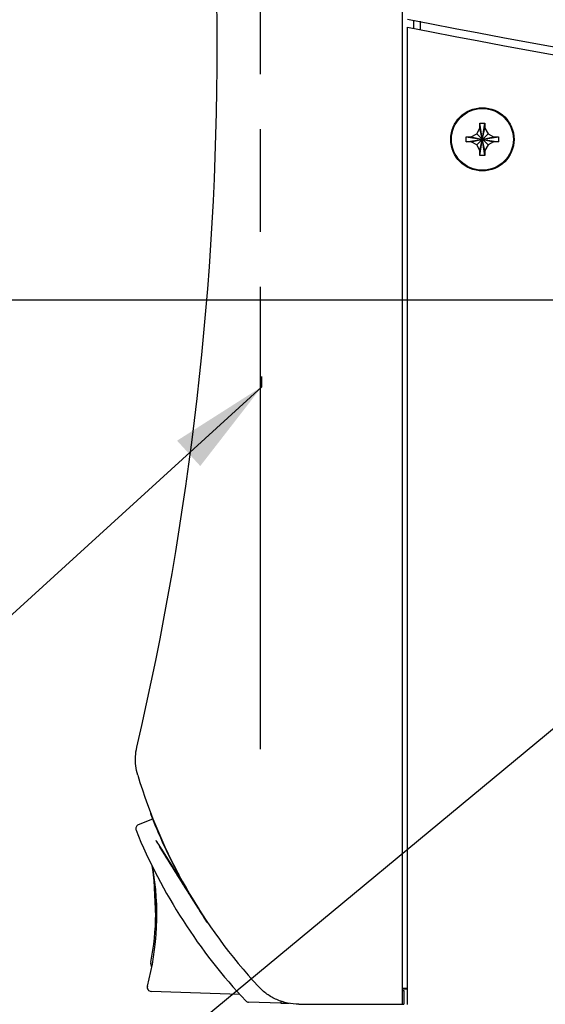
# Model space of a CAD drawing. Header units: inches. Extents: x 0 to 34, y 0 to 22.
# Tile 37 of 82: x 12.9 to 13.9, y 14 to 15.8. Entities that reach past the tile are written whole.
import ezdxf

# ---------------------------------------------------------------- set-up
doc = ezdxf.new("R2010")
doc.units = ezdxf.units.IN
doc.header["$LTSCALE"] = 1.87
doc.header["$MEASUREMENT"] = 0
doc.linetypes.add('PHANTOM', pattern=[0.8, 0.45, -0.05, 0.1, -0.05, 0.1, -0.05])
doc.layers.get('0').update_dxf_attribs({"linetype": 'CONTINUOUS'})
for name, color, linetype in [('DATUMCURVES', 7, 'CONTINUOUS'), ('DETAIL', 7, 'CONTINUOUS'), ('DIMENSIONS', 7, 'CONTINUOUS')]:
    doc.layers.add(name, color=color, linetype=linetype)
doc.styles.get("Standard").update_dxf_attribs({"font": 'txt', "width": 0.8})
doc.dimstyles.new('DIMSTYLE_4', dxfattribs={"dimtxt": 0.125, "dimasz": 0.18, "dimexe": 0.18, "dimexo": 0.0625, "dimgap": 0.09, "dimtad": 0, "dimtih": 1, "dimtoh": 1, "dimdec": 3, "dimlfac": 2, "dimzin": 4, "dimdsep": 46, "dimtxsty": 'STANDARD', "dimblk": '_FILLED', "dimblk1": '_FILLED', "dimblk2": '_FILLED', "dimcen": 0.09, "dimadec": 0, "dimazin": 0, "dimtp": 0.001, "dimtm": 0.001, "dimtfac": 1, "dimtdec": 3, "dimtofl": 0, "dimtmove": 0, "dimatfit": 3, "dimldrblk": '_FILLED', "dimfxl": 1, "dimtolj": 1, "dimtzin": 4, "dimarcsym": 0})

# ---------------------------------------------------------------- blocks, each defined once
blk = doc.blocks.new('_FILLED')
at = {"color": 0, "linetype": 'BYBLOCK'}
blk.add_solid([(0, 0), (-1, 0.1736), (-1, -0.1736)], dxfattribs=at)
blk = doc.blocks.new('*D11')
at = {"layer": 'DIMENSIONS', "color": 2, "linetype": 'CONTINUOUS'}
for p, q in [((15.1274, 15.0824), (15.1274, 12.1135)), ((14.2159, 14.6579), (14.2159, 12.1135)), ((14.2159, 12.2385), (13.8558, 12.2385)), ((15.1274, 12.2385), (15.4874, 12.2385))]:
    blk.add_line(p, q, dxfattribs=at)
at = {"layer": 'DIMENSIONS', "color": 2, "linetype": 'CONTINUOUS', "xscale": 0.18, "yscale": 0.18, "zscale": 0.18}
blk.add_blockref('_FILLED', (14.2159, 12.2385), dxfattribs=at)
at = {"layer": 'DIMENSIONS', "color": 2, "linetype": 'CONTINUOUS', "xscale": 0.18, "yscale": 0.18, "zscale": 0.18, "rotation": 180}
blk.add_blockref('_FILLED', (15.1274, 12.2385), dxfattribs=at)
at = {"layer": 'DIMENSIONS', "color": 2, "linetype": 'CONTINUOUS', "width": 0.8}
for s, p in [('[', (13.1933, 12.176)), (']', (13.6933, 12.176)), ('1.823', (12.5683, 12.176)), ('46.3', (13.2933, 12.176))]:
    blk.add_text(s, height=0.125, dxfattribs=at).set_placement(p)
blk = doc.blocks.new('*D14')
at = {"layer": 'DIMENSIONS', "color": 2, "linetype": 'CONTINUOUS'}
for p, q in [((11.6499, 16.2276), (11.6499, 16.5876)), ((14.9041, 16.2276), (11.5249, 16.2276)), ((14.9041, 15.3056), (11.5249, 15.3056)), ((11.6499, 15.3056), (11.6499, 14.9456))]:
    blk.add_line(p, q, dxfattribs=at)
at = {"layer": 'DIMENSIONS', "color": 2, "linetype": 'CONTINUOUS', "xscale": 0.18, "yscale": 0.18, "zscale": 0.18}
for p, rotation in [((11.6499, 16.2276), 270), ((11.6499, 15.3056), 90)]:
    blk.add_blockref('_FILLED', p, dxfattribs=dict(at, rotation=rotation))
at = {"layer": 'DIMENSIONS', "color": 2, "linetype": 'CONTINUOUS', "width": 0.8}
for s, p in [('1.844', (11.2999, 15.7445)), ('[', (11.2999, 15.557)), ('46.84', (11.3999, 15.557)), (']', (11.8999, 15.557))]:
    blk.add_text(s, height=0.125, dxfattribs=at).set_placement(p)

msp = doc.modelspace()

# ---------------------------------------------------------------- linework, layer by layer
at = {"color": 7, "linetype": 'CONTINUOUS'}
for p, q in [((13.63536, 14.02436), (13.63536, 17.50936)), ((13.64436, 14.02411), (13.64436, 15.80209)), ((13.65536, 15.81491), (13.65536, 15.8003)), ((13.66736, 15.81296), (13.66736, 15.79835)), ((13.77586, 15.61836), (13.77586, 15.62736)), ((13.77586, 15.56886), (13.78486, 15.62736)), ((13.78486, 15.56886), (13.77586, 15.62736)), ((13.77586, 15.62736), (13.78486, 15.62736)), ((13.78486, 15.62736), (13.78486, 15.61836)), ((13.76011, 15.60261), (13.77009, 15.60838)), ((13.77009, 15.60838), (13.77586, 15.61836)), ((13.77009, 15.58785), (13.79062, 15.60838)), ((13.79062, 15.58785), (13.77009, 15.60838)), ((13.77586, 15.57786), (13.78486, 15.61836)), ((13.78486, 15.57786), (13.77586, 15.61836)), ((13.78486, 15.61836), (13.79062, 15.60838)), ((13.79062, 15.60838), (13.80061, 15.60261)), ((13.75111, 15.59361), (13.75111, 15.60261)), ((13.75111, 15.60261), (13.80961, 15.59361)), ((13.75111, 15.60261), (13.76011, 15.60261)), ((13.75111, 15.59361), (13.80961, 15.60261)), ((13.76011, 15.59361), (13.75111, 15.59361)), ((13.76011, 15.60261), (13.80061, 15.59361)), ((13.76011, 15.59361), (13.80061, 15.60261)), ((13.77009, 15.58785), (13.76011, 15.59361)), ((13.77586, 15.57786), (13.77009, 15.58785)), ((13.79062, 15.58785), (13.78486, 15.57786)), ((13.80061, 15.59361), (13.79062, 15.58785)), ((13.80061, 15.60261), (13.80961, 15.60261)), ((13.80961, 15.59361), (13.80061, 15.59361)), ((13.80961, 15.60261), (13.80961, 15.59361)), ((13.77586, 15.56886), (13.77586, 15.57786)), ((13.78486, 15.56886), (13.77586, 15.56886)), ((13.78486, 15.57786), (13.78486, 15.56886)), ((13.18083, 14.36104), (13.15487, 14.35064)), ((13.18657, 14.18435), (13.18373, 14.24949)), ((13.33948, 14.04204), (13.17829, 14.04767)), ((13.64436, 14.05311), (13.63536, 14.05311)), ((13.64436, 14.05219), (13.63536, 14.05219)), ((13.64436, 14.05186), (13.63536, 14.05186)), ((13.63739, 14.04961), (13.63739, 14.02461)), ((13.41416, 14.02604), (13.3554, 14.02809)), ((13.41416, 14.02958), (13.41416, 14.02604)), ((13.41416, 14.02604), (13.4292, 14.02617)), ((13.44668, 14.02436), (13.63536, 14.02436)), ((13.63536, 14.02461), (13.63739, 14.02461))]:
    msp.add_line(p, q, dxfattribs=at)
at = {"color": 3, "linetype": 'CONTINUOUS'}
msp.add_line((13.63536, 14.04961), (13.63739, 14.04961), dxfattribs=at)
at = {"color": 7, "linetype": 'CONTINUOUS'}
for radius in [0.0575, 0.05625]:
    msp.add_circle((13.78036, 15.59811), radius, dxfattribs=at)
for centre, radius, start, end in [((7.66742, 15.76686), 5.63094, 346.91829, 13.08171), ((17.29911, 34.46163), 18.99975, 258.909587, 263.161388), ((17.29911, 34.44728), 19, 258.909733, 263.161477), ((14.09407, 14.72268), 0.9815, 196.67266, 222.7482), ((13.21361, 14.38011), 0.0375, 191.47747, 201.5), ((13.15766, 14.34368), 0.0075, 111.83524, 202.26155), ((14.09053, 14.72554), 0.98, 201.5, 209.36644), ((14.09053, 14.72554), 1.0155, 202.26155, 223.19447), ((12.68862, 14.18754), 0.5, 344.88083, 9.90478), ((12.68673, 14.19604), 0.5, 349.04214, 9.21605), ((13.19234, 14.09815), 0.015, 169.04214, 208.33954), ((13.17855, 14.05517), 0.0075, 164.88083, 268), ((13.35566, 14.03559), 0.0075, 223.19447, 268)]:
    msp.add_arc(centre, radius, start, end, dxfattribs=at)
for points, knots in [([(13.15383, 14.44108), (13.15218, 14.4466), (13.14983, 14.45794), (13.14928, 14.47528), (13.15092, 14.48675), (13.15223, 14.49236)], [0, 0, 0, 0, 0.3333407, 0.6666593, 1, 1, 1, 1]), ([(13.44668, 14.02436), (13.43982, 14.02436), (13.42607, 14.02578), (13.40635, 14.03209), (13.38834, 14.04229), (13.37797, 14.05142), (13.37331, 14.05646)], [0, 0, 0, 0, 0.2501238, 0.5, 0.7498762, 1, 1, 1, 1])]:
    msp.add_open_spline(points, degree=3, knots=knots, dxfattribs=at)
at = {"layer": 'DATUMCURVES', "color": 40, "linetype": 'CONTINUOUS'}
for points, knots in [([(13.18653, 14.3229, 0.48849), (13.19096, 14.31582, 0.48849), (13.21927, 14.2705, 0.48849), (13.24759, 14.22518, 0.48849), (13.27149, 14.18694, 0.48849)], [0, 0, 0, 0, 0.15625, 1, 1, 1, 1]), ([(13.18656, 14.32285, -0.79182), (13.19104, 14.31567, -0.7967), (13.21973, 14.26977, -0.82795), (13.24841, 14.22387, -0.8592), (13.27261, 14.18515, -0.88557)], [0, 0, 0, 0, 0.15625, 1, 1, 1, 1]), ([(13.19374, 14.31137, 0.91274), (13.19484, 14.30961, 0.91274), (13.20187, 14.29835, 0.91274), (13.2089, 14.28709, 0.91274), (13.21484, 14.2776, 0.91274)], [0, 0, 0, 0, 0.15625, 1, 1, 1, 1]), ([(13.20242, 14.29747, 0.90743), (13.20197, 14.2982, 0.90743), (13.19907, 14.30283, 0.90743), (13.19618, 14.30746, 0.90743), (13.19374, 14.31137, 0.90743)], [0, 0, 0, 0, 0.15625, 1, 1, 1, 1]), ([(13.19374, 14.31137, 0.88681), (13.19419, 14.31064, 0.88681), (13.19708, 14.30601, 0.88681), (13.19998, 14.30138, 0.88681), (13.20242, 14.29747, 0.88681)], [0, 0, 0, 0, 0.15625, 1, 1, 1, 1]), ([(13.21484, 14.2776, 0.88149), (13.21374, 14.27935, 0.88149), (13.20671, 14.29061, 0.88149), (13.19967, 14.30187, 0.88149), (13.19374, 14.31137, 0.88149)], [0, 0, 0, 0, 0.15625, 1, 1, 1, 1]), ([(13.21515, 14.2771, 0.08167), (13.21405, 14.27885, 0.08167), (13.20702, 14.29011, 0.08167), (13.19998, 14.30137, 0.08167), (13.19405, 14.31087, 0.08167)], [0, 0, 0, 0, 0.15625, 1, 1, 1, 1]), ([(13.19405, 14.31087, 0.11292), (13.19515, 14.30911, 0.11292), (13.20218, 14.29785, 0.11292), (13.20922, 14.28659, 0.11292), (13.21515, 14.2771, 0.11292)], [0, 0, 0, 0, 0.15625, 1, 1, 1, 1]), ([(13.20273, 14.29697, 0.10761), (13.20228, 14.2977, 0.10761), (13.19939, 14.30233, 0.10761), (13.19649, 14.30696, 0.10761), (13.19405, 14.31087, 0.10761)], [0, 0, 0, 0, 0.15625, 1, 1, 1, 1]), ([(13.19405, 14.31087, 0.08699), (13.1945, 14.31014, 0.08699), (13.1974, 14.30551, 0.08699), (13.20029, 14.30088, 0.08699), (13.20273, 14.29697, 0.08699)], [0, 0, 0, 0, 0.15625, 1, 1, 1, 1]), ([(13.22859, 14.25559, 1.54535), (13.23091, 14.25188, 1.54535), (13.23554, 14.24446, 1.54625), (13.24407, 14.23081, 1.5513), (13.25326, 14.21611, 1.56307), (13.25949, 14.20613, 1.58041), (13.26217, 14.20185, 1.59651), (13.26289, 14.2007, 1.60963), (13.26217, 14.20185, 1.62275), (13.25949, 14.20613, 1.63885), (13.25326, 14.21611, 1.65619), (13.24407, 14.23081, 1.66796), (13.23554, 14.24446, 1.67302), (13.22859, 14.25559, 1.67437), (13.22163, 14.26672, 1.67302), (13.2131, 14.28038, 1.66796), (13.20391, 14.29508, 1.65619), (13.19768, 14.30506, 1.63885), (13.195, 14.30935, 1.62275), (13.19428, 14.3105, 1.60963), (13.195, 14.30935, 1.59651), (13.19768, 14.30506, 1.58041), (13.20391, 14.29508, 1.56307), (13.2131, 14.28038, 1.5513), (13.22163, 14.26672, 1.54625), (13.22627, 14.2593, 1.54535), (13.22859, 14.25559, 1.54535)], [0, 0, 0, 0, 0.0312546, 0.0625092, 0.1250183, 0.1875275, 0.2187821, 0.2500367, 0.2812821, 0.3125275, 0.3750183, 0.4375092, 0.4687546, 0.5, 0.5312454, 0.5624908, 0.6249817, 0.6874725, 0.7187179, 0.7499633, 0.7812179, 0.8124725, 0.8749817, 0.9374908, 0.9687454, 1, 1, 1, 1]), ([(13.22863, 14.25552, 0.7439), (13.23095, 14.25181, 0.7439), (13.23559, 14.24439, 0.7448), (13.24412, 14.23074, 0.74985), (13.2533, 14.21604, 0.76162), (13.25954, 14.20606, 0.77896), (13.26222, 14.20178, 0.79506), (13.26293, 14.20063, 0.80818), (13.26222, 14.20178, 0.82131), (13.25954, 14.20606, 0.83741), (13.2533, 14.21604, 0.85475), (13.24412, 14.23074, 0.86651), (13.23559, 14.24439, 0.87157), (13.22863, 14.25552, 0.87292), (13.22168, 14.26665, 0.87157), (13.21314, 14.28031, 0.86651), (13.20396, 14.29501, 0.85475), (13.19772, 14.30499, 0.83741), (13.19504, 14.30928, 0.82131), (13.19432, 14.31043, 0.80818), (13.19504, 14.30928, 0.79506), (13.19772, 14.30499, 0.77896), (13.20396, 14.29501, 0.76162), (13.21314, 14.28031, 0.74985), (13.22168, 14.26665, 0.7448), (13.22631, 14.25923, 0.7439), (13.22863, 14.25552, 0.7439)], [0, 0, 0, 0, 0.0312472, 0.0624945, 0.124989, 0.1874835, 0.2187307, 0.249978, 0.2812313, 0.3124847, 0.3749914, 0.4374982, 0.4687515, 0.5000049, 0.5312576, 0.5625104, 0.6250159, 0.6875214, 0.7187742, 0.7500269, 0.7812735, 0.8125202, 0.8750135, 0.9375067, 0.9687534, 1, 1, 1, 1]), ([(13.22863, 14.25552, -0.0561), (13.23095, 14.25181, -0.0561), (13.23559, 14.24439, -0.0552), (13.24412, 14.23074, -0.05015), (13.2533, 14.21604, -0.03838), (13.25954, 14.20606, -0.02104), (13.26222, 14.20178, -0.00494), (13.26293, 14.20063, 0.00818), (13.26222, 14.20178, 0.02131), (13.25954, 14.20606, 0.03741), (13.2533, 14.21604, 0.05475), (13.24412, 14.23074, 0.06651), (13.23559, 14.24439, 0.07157), (13.22863, 14.25552, 0.07291), (13.22168, 14.26665, 0.07157), (13.21315, 14.28031, 0.06651), (13.20396, 14.29501, 0.05475), (13.19772, 14.30499, 0.03741), (13.19504, 14.30928, 0.02131), (13.19433, 14.31042, 0.00818), (13.19504, 14.30928, -0.00494), (13.19772, 14.30499, -0.02104), (13.20396, 14.29501, -0.03838), (13.21315, 14.28031, -0.05015), (13.22168, 14.26665, -0.0552), (13.22631, 14.25923, -0.0561), (13.22863, 14.25552, -0.0561)], [0, 0, 0, 0, 0.0312488, 0.0624976, 0.1249951, 0.1874927, 0.2187414, 0.2499902, 0.2812421, 0.3124939, 0.3749976, 0.4375012, 0.4687531, 0.5000049, 0.5312561, 0.5625073, 0.6250098, 0.6875122, 0.7187635, 0.7500147, 0.7812628, 0.812511, 0.8750073, 0.9375037, 0.9687518, 1, 1, 1, 1]), ([(13.22881, 14.25524, -0.45629), (13.23113, 14.25153, -0.45629), (13.23577, 14.24411, -0.45539), (13.2443, 14.23045, -0.45034), (13.25348, 14.21575, -0.43857), (13.25972, 14.20578, -0.42123), (13.2624, 14.20149, -0.40513), (13.26311, 14.20034, -0.39201), (13.2624, 14.20149, -0.37888), (13.25972, 14.20578, -0.36278), (13.25348, 14.21575, -0.34544), (13.2443, 14.23045, -0.33368), (13.23577, 14.24411, -0.32862), (13.22881, 14.25524, -0.32727), (13.22186, 14.26637, -0.32862), (13.21332, 14.28002, -0.33368), (13.20414, 14.29472, -0.34544), (13.1979, 14.3047, -0.36278), (13.19522, 14.30899, -0.37888), (13.19451, 14.31013, -0.39201), (13.19522, 14.30899, -0.40513), (13.1979, 14.3047, -0.42123), (13.20414, 14.29472, -0.43857), (13.21332, 14.28002, -0.45034), (13.22186, 14.26637, -0.45539), (13.22649, 14.25895, -0.45629), (13.22881, 14.25524, -0.45629)], [0, 0, 0, 0, 0.03125, 0.0625, 0.125, 0.1875, 0.21875, 0.25, 0.2812494, 0.3124988, 0.3749976, 0.4374963, 0.4687457, 0.4999951, 0.5312451, 0.5624951, 0.6249951, 0.6874951, 0.7187451, 0.7499951, 0.7812457, 0.8124963, 0.8749976, 0.9374988, 0.9687494, 1, 1, 1, 1]), ([(13.19813, 14.30433, -1.30638), (13.19948, 14.30218, -1.30638), (13.2081, 14.28839, -1.30638), (13.21671, 14.2746, -1.30638), (13.22398, 14.26296, -1.30638)], [0, 0, 0, 0, 0.15625, 1, 1, 1, 1]), ([(13.22398, 14.26296, -1.25015), (13.22264, 14.26511, -1.25015), (13.21402, 14.27891, -1.25015), (13.2054, 14.2927, -1.25015), (13.19813, 14.30433, -1.25015)], [0, 0, 0, 0, 0.15625, 1, 1, 1, 1]), ([(13.224, 14.26294, -1.35778), (13.22265, 14.26509, -1.3561), (13.21403, 14.27888, -1.34533), (13.20541, 14.29268, -1.33457), (13.19814, 14.30432, -1.32548)], [0, 0, 0, 0, 0.15625, 1, 1, 1, 1]), ([(13.19814, 14.30432, -1.48554), (13.19949, 14.30216, -1.48382), (13.20811, 14.28837, -1.47287), (13.21673, 14.27457, -1.46192), (13.224, 14.26294, -1.45268)], [0, 0, 0, 0, 0.15625, 1, 1, 1, 1]), ([(13.2174, 14.2735, -1.40525), (13.2164, 14.2751, -1.4061), (13.20998, 14.28537, -1.41151), (13.20356, 14.29565, -1.41692), (13.19814, 14.30432, -1.42149)], [0, 0, 0, 0, 0.15625, 1, 1, 1, 1]), ([(13.19814, 14.30432, -1.38932), (13.19915, 14.30271, -1.39015), (13.20556, 14.29244, -1.39546), (13.21198, 14.28216, -1.40077), (13.2174, 14.2735, -1.40525)], [0, 0, 0, 0, 0.15625, 1, 1, 1, 1]), ([(13.22398, 14.26297, -1.61413), (13.22263, 14.26512, -1.61413), (13.21402, 14.27891, -1.61413), (13.20541, 14.29269, -1.61413), (13.19814, 14.30432, -1.61413)], [0, 0, 0, 0, 0.15625, 1, 1, 1, 1]), ([(13.20489, 14.29352, 0.88681), (13.20541, 14.29269, 0.88681), (13.20873, 14.28738, 0.88681), (13.21204, 14.28207, 0.88681), (13.21484, 14.2776, 0.88681)], [0, 0, 0, 0, 0.15625, 1, 1, 1, 1]), ([(13.21484, 14.2776, 0.90743), (13.21432, 14.27843, 0.90743), (13.211, 14.28373, 0.90743), (13.20769, 14.28904, 0.90743), (13.20489, 14.29352, 0.90743)], [0, 0, 0, 0, 0.15625, 1, 1, 1, 1]), ([(13.21515, 14.2771, 0.10761), (13.21463, 14.27792, 0.10761), (13.21132, 14.28323, 0.10761), (13.208, 14.28854, 0.10761), (13.2052, 14.29302, 0.10761)], [0, 0, 0, 0, 0.15625, 1, 1, 1, 1]), ([(13.2052, 14.29302, 0.08699), (13.20572, 14.29219, 0.08699), (13.20904, 14.28688, 0.08699), (13.21235, 14.28157, 0.08699), (13.21515, 14.2771, 0.08699)], [0, 0, 0, 0, 0.15625, 1, 1, 1, 1]), ([(13.22306, 14.26444, -0.41405), (13.21921, 14.2706, -0.41405), (13.21307, 14.28043, -0.41002), (13.21101, 14.28372, -0.39924), (13.21064, 14.28432, -0.3946), (13.21055, 14.28445, -0.39096), (13.21071, 14.28421, -0.38693), (13.21141, 14.28308, -0.38111), (13.21319, 14.28024, -0.37461), (13.21627, 14.2753, -0.37015), (13.21924, 14.27055, -0.36837), (13.22223, 14.26577, -0.36784), (13.22566, 14.26027, -0.36884), (13.2289, 14.25509, -0.37245), (13.23129, 14.25128, -0.37717), (13.23382, 14.24722, -0.38422), (13.23631, 14.24324, -0.39128), (13.23855, 14.23965, -0.3967), (13.23965, 14.2379, -0.39773)], [0, 0, 0, 0, 0.1845542, 0.2523279, 0.2810716, 0.3040186, 0.3446297, 0.3832411, 0.4553793, 0.5255667, 0.5629434, 0.6035855, 0.6685584, 0.7257232, 0.7805102, 0.8331022, 0.9412447, 1, 1, 1, 1]), ([(13.21314, 14.28031, 1.22204), (13.2117, 14.28261, 1.21931), (13.21112, 14.28354, 1.21407), (13.21087, 14.28395, 1.20935), (13.21087, 14.28395, 1.2084)], [0, 0, 0, 0, 0.8031466, 1, 1, 1, 1]), ([(13.21087, 14.28395, 1.2084), (13.21087, 14.28395, 1.2037), (13.21186, 14.28236, 1.19454), (13.21902, 14.2709, 1.18425), (13.22534, 14.2608, 1.18359), (13.2293, 14.25445, 1.18359)], [0, 0, 0, 0, 0.2926283, 0.5346174, 1, 1, 1, 1]), ([(13.2116, 14.28278, 2.00935), (13.2116, 14.28278, 2.00353), (13.21297, 14.28058, 1.99575), (13.21697, 14.27419, 1.98974), (13.22053, 14.26848, 1.98828), (13.22352, 14.2637, 1.98895), (13.226, 14.25973, 1.99102), (13.22737, 14.25755, 1.99405), (13.22806, 14.25644, 1.99668)], [0, 0, 0, 0, 0.3234158, 0.4851237, 0.6468316, 0.7351237, 0.8234158, 1, 1, 1, 1]), ([(13.21164, 14.28271, 0.40283), (13.21276, 14.28093, 0.40155), (13.21989, 14.26951, 0.3934), (13.22702, 14.25809, 0.38525), (13.23304, 14.24846, 0.37837)], [0, 0, 0, 0, 0.15625, 1, 1, 1, 1]), ([(13.23363, 14.24752, 0.41775), (13.23249, 14.24935, 0.41775), (13.22516, 14.26108, 0.41775), (13.21783, 14.27282, 0.41775), (13.21164, 14.28271, 0.41775)], [0, 0, 0, 0, 0.15625, 1, 1, 1, 1]), ([(13.21164, 14.28271, 0.00784), (13.21164, 14.28271, 0.01259), (13.21281, 14.28085, 0.02347), (13.2186, 14.27158, 0.02849), (13.22144, 14.26703, 0.02849)], [0, 0, 0, 0, 0.4693848, 1, 1, 1, 1]), ([(13.22293, 14.26464, -0.0142), (13.22006, 14.26923, -0.0142), (13.21341, 14.27988, -0.01081), (13.21164, 14.28271, 0.00194), (13.21164, 14.28271, 0.00784)], [0, 0, 0, 0, 0.4784967, 1, 1, 1, 1]), ([(13.21835, 14.27198, 1.58587), (13.21803, 14.2725, 1.58588), (13.21597, 14.27578, 1.58598), (13.21392, 14.27907, 1.58607), (13.21218, 14.28185, 1.58615)], [0, 0, 0, 0, 0.15625, 1, 1, 1, 1]), ([(13.21218, 14.28185, 1.63306), (13.21246, 14.2814, 1.63306), (13.21425, 14.27853, 1.63306), (13.21604, 14.27567, 1.63306), (13.21755, 14.27325, 1.63306)], [0, 0, 0, 0, 0.15625, 1, 1, 1, 1]), ([(13.21223, 14.28178, 0.82755), (13.21253, 14.28129, 0.82755), (13.21449, 14.27815, 0.82755), (13.21645, 14.27502, 0.82755), (13.2181, 14.27237, 0.82755)], [0, 0, 0, 0, 0.15625, 1, 1, 1, 1]), ([(13.23156, 14.25083, 0.78643), (13.23056, 14.25244, 0.78667), (13.22411, 14.26276, 0.7882), (13.21766, 14.27307, 0.78973), (13.21223, 14.28178, 0.79103)], [0, 0, 0, 0, 0.15625, 1, 1, 1, 1]), ([(13.21978, 14.26969, 1.22823), (13.21899, 14.27095, 1.22797), (13.21651, 14.27492, 1.22719), (13.21433, 14.27841, 1.22435), (13.21314, 14.28031, 1.22204)], [0, 0, 0, 0, 0.3192577, 1, 1, 1, 1]), ([(13.22612, 14.25954, 1.19644), (13.2239, 14.2631, 1.19667), (13.21968, 14.26984, 1.19676), (13.21641, 14.27509, 1.20399), (13.21641, 14.27509, 1.20746)], [0, 0, 0, 0, 0.5481241, 1, 1, 1, 1]), ([(13.21641, 14.27509, 1.20746), (13.21641, 14.27509, 1.20855), (13.21654, 14.27488, 1.21219), (13.21848, 14.27177, 1.21494), (13.21978, 14.26968, 1.21519)], [0, 0, 0, 0, 0.3048057, 1, 1, 1, 1]), ([(13.21647, 14.27498, -0.39107), (13.21647, 14.27498, -0.39424), (13.21816, 14.27228, -0.40097), (13.22162, 14.26674, -0.40086), (13.22306, 14.26444, -0.40092)], [0, 0, 0, 0, 0.5379307, 1, 1, 1, 1]), ([(13.22148, 14.26697, -0.38162), (13.22028, 14.26888, -0.38162), (13.21754, 14.27327, -0.38321), (13.21647, 14.27498, -0.38847), (13.21647, 14.27498, -0.39107)], [0, 0, 0, 0, 0.463683, 1, 1, 1, 1]), ([(13.22583, 14.26001, 2.00973), (13.22583, 14.26001, 2.00691), (13.22471, 14.26181, 2.00261), (13.22113, 14.26753, 2.00042), (13.21801, 14.27252, 2.00278), (13.21713, 14.27393, 2.00724), (13.21713, 14.27393, 2.0102)], [0, 0, 0, 0, 0.2238439, 0.4476878, 0.7238439, 1, 1, 1, 1]), ([(13.21713, 14.27393, 2.0102), (13.21713, 14.27393, 2.01231), (13.21777, 14.2729, 2.01519), (13.21959, 14.26999, 2.01746), (13.22144, 14.26703, 2.0181), (13.2233, 14.26406, 2.01752), (13.22514, 14.26112, 2.01537), (13.22583, 14.26001, 2.01231), (13.22583, 14.26001, 2.00973)], [0, 0, 0, 0, 0.2565948, 0.3848922, 0.5131896, 0.6348922, 0.7565948, 1, 1, 1, 1]), ([(13.22169, 14.26663, 0.01536), (13.22074, 14.26815, 0.01536), (13.21911, 14.27075, 0.0146), (13.21773, 14.27296, 0.01186), (13.21725, 14.27374, 0.00933), (13.21713, 14.27393, 0.00682), (13.21728, 14.2737, 0.00417), (13.21795, 14.27261, 0.00117), (13.21947, 14.27019, -0.00112), (13.22132, 14.26723, -0.00194), (13.22246, 14.2654, -0.00202), (13.22293, 14.26464, -0.00202)], [0, 0, 0, 0, 0.1829221, 0.3006954, 0.3705401, 0.4539004, 0.5559603, 0.639287, 0.7808364, 0.9085864, 1, 1, 1, 1]), ([(13.21755, 14.27325, 1.63306), (13.21883, 14.27122, 1.63085), (13.22705, 14.25805, 1.6179), (13.23783, 14.24081, 1.60973), (13.24682, 14.22642, 1.60878)], [0, 0, 0, 0, 0.1610817, 1, 1, 1, 1]), ([(13.2181, 14.27237, 0.80049), (13.2185, 14.27174, 0.80036), (13.22104, 14.26768, 0.79959), (13.22358, 14.26361, 0.79881), (13.22572, 14.26019, 0.79815)], [0, 0, 0, 0, 0.15625, 1, 1, 1, 1]), ([(13.24682, 14.22642, 1.59525), (13.24345, 14.23181, 1.59558), (13.23306, 14.24843, 1.59952), (13.22355, 14.26365, 1.60979), (13.21835, 14.27198, 1.619)], [0, 0, 0, 0, 0.3209479, 1, 1, 1, 1]), ([(13.21854, 14.27167, 0.4049), (13.21908, 14.27081, 0.4049), (13.22411, 14.26276, 0.40468), (13.22914, 14.2547, 0.40461), (13.23363, 14.24752, 0.40461)], [0, 0, 0, 0, 0.1075317, 1, 1, 1, 1]), ([(13.23363, 14.24752, 0.38802), (13.23285, 14.24878, 0.38889), (13.22782, 14.25683, 0.39445), (13.22279, 14.26488, 0.40001), (13.21854, 14.27167, 0.40471)], [0, 0, 0, 0, 0.15625, 1, 1, 1, 1]), ([(13.21978, 14.26968, 1.21519), (13.21978, 14.26968, 1.21587), (13.21978, 14.26969, 1.22021), (13.21978, 14.26969, 1.22456), (13.21978, 14.26969, 1.22823)], [0, 0, 0, 0, 0.15625, 1, 1, 1, 1]), ([(13.22144, 14.26703, 0.02849), (13.22226, 14.26572, 0.02849), (13.22501, 14.26132, 0.02778), (13.22736, 14.25756, 0.02378), (13.22814, 14.25632, 0.02047)], [0, 0, 0, 0, 0.2987101, 1, 1, 1, 1]), ([(13.23183, 14.25041, -0.39889), (13.23084, 14.25199, -0.39623), (13.22837, 14.25595, -0.38918), (13.22443, 14.26225, -0.38162), (13.22148, 14.26697, -0.38162)], [0, 0, 0, 0, 0.3676955, 1, 1, 1, 1]), ([(13.22645, 14.25902, 0.00418), (13.22645, 14.25902, 0.00658), (13.22642, 14.25906, 0.01241), (13.22324, 14.26416, 0.01536), (13.22169, 14.26663, 0.01536)], [0, 0, 0, 0, 0.45121, 1, 1, 1, 1]), ([(13.23417, 14.24665, 1.22955), (13.23285, 14.24878, 1.22955), (13.23016, 14.25308, 1.22872), (13.22652, 14.25889, 1.2249), (13.22436, 14.26236, 1.21938), (13.22345, 14.26381, 1.21387), (13.22323, 14.26417, 1.20916), (13.22344, 14.26383, 1.20463), (13.22429, 14.26247, 1.20012), (13.22544, 14.26063, 1.19772), (13.22622, 14.25938, 1.19663)], [0, 0, 0, 0, 0.1617102, 0.3250169, 0.4954882, 0.589801, 0.6946399, 0.7995714, 0.8809272, 1, 1, 1, 1]), ([(13.22379, 14.26327, 0.81001), (13.22379, 14.26327, 0.81479), (13.22583, 14.26001, 0.82609), (13.23201, 14.25012, 0.83019), (13.23515, 14.2451, 0.83019)], [0, 0, 0, 0, 0.4461001, 1, 1, 1, 1]), ([(13.22572, 14.26019, 0.79815), (13.22548, 14.26056, 0.7988), (13.22423, 14.26256, 0.80225), (13.22379, 14.26327, 0.80663), (13.22379, 14.26327, 0.81001)], [0, 0, 0, 0, 0.1875827, 1, 1, 1, 1]), ([(13.22606, 14.25964, -0.78173), (13.22789, 14.25671, -0.78173), (13.23963, 14.23792, -0.78173), (13.25137, 14.21913, -0.78173), (13.26128, 14.20328, -0.78173)], [0, 0, 0, 0, 0.15625, 1, 1, 1, 1]), ([(13.2321, 14.24997, -0.80882), (13.2321, 14.24997, -0.80437), (13.23145, 14.25101, -0.79613), (13.22753, 14.25729, -0.79267), (13.22606, 14.25964, -0.79252)], [0, 0, 0, 0, 0.6163908, 1, 1, 1, 1]), ([(13.23141, 14.25107, 0.00206), (13.23115, 14.25149, 0.00206), (13.2295, 14.25413, 0.00206), (13.22784, 14.25678, 0.00206), (13.22645, 14.25902, 0.00206)], [0, 0, 0, 0, 0.15625, 1, 1, 1, 1]), ([(13.22824, 14.25616, 0.02047), (13.22857, 14.25563, 0.02271), (13.22986, 14.25356, 0.02639), (13.23287, 14.24874, 0.02991), (13.23597, 14.24378, 0.03075), (13.23881, 14.23923, 0.03026), (13.24172, 14.23457, 0.02863), (13.24625, 14.22733, 0.02287), (13.2478, 14.22485, 0.01364), (13.2478, 14.22485, 0.00783)], [0, 0, 0, 0, 0.1288333, 0.229731, 0.3630714, 0.4470954, 0.5265411, 0.6783518, 1, 1, 1, 1]), ([(13.23477, 14.24571, 1.21641), (13.23527, 14.2449, 1.21641), (13.23651, 14.24291, 1.21628), (13.23832, 14.24001, 1.21552), (13.24008, 14.2372, 1.21376), (13.24123, 14.23536, 1.21068), (13.24164, 14.2347, 1.2068), (13.24114, 14.2355, 1.20269), (13.23976, 14.23772, 1.1994), (13.23768, 14.24104, 1.19724), (13.23473, 14.24576, 1.19644), (13.23191, 14.25027, 1.19736), (13.23009, 14.25319, 1.19973), (13.22905, 14.25485, 1.20307), (13.22864, 14.2555, 1.20754), (13.22939, 14.2543, 1.21247), (13.23146, 14.25099, 1.21532), (13.23322, 14.24819, 1.21624), (13.23413, 14.24673, 1.21642), (13.23477, 14.24571, 1.21641)], [0, 0, 0, 0, 0.0245392, 0.0490785, 0.098157, 0.1472354, 0.1963139, 0.2608416, 0.3253693, 0.3898969, 0.4544246, 0.5289287, 0.6034327, 0.6779368, 0.7524409, 0.8762204, 0.9381102, 0.9690551, 1, 1, 1, 1]), ([(13.2293, 14.25445, 1.18359), (13.23343, 14.24784, 1.18359), (13.23987, 14.23753, 1.18435), (13.24629, 14.22726, 1.19538), (13.24703, 14.22608, 1.20353), (13.24703, 14.22608, 1.20774)], [0, 0, 0, 0, 0.5019604, 0.7289346, 1, 1, 1, 1]), ([(13.22933, 14.25441, 0.80694), (13.22933, 14.25441, 0.80635), (13.22936, 14.25435, 0.80295), (13.23055, 14.25245, 0.79949), (13.23186, 14.25035, 0.79815)], [0, 0, 0, 0, 0.1732327, 1, 1, 1, 1]), ([(13.24226, 14.23371, 0.80675), (13.24226, 14.23371, 0.80946), (13.2406, 14.23636, 0.81553), (13.23579, 14.24407, 0.8172), (13.23096, 14.25179, 0.81565), (13.22933, 14.25441, 0.80971), (13.22933, 14.25441, 0.80694)], [0, 0, 0, 0, 0.2371546, 0.5084685, 0.7564897, 1, 1, 1, 1]), ([(13.23662, 14.24273, 2.01912), (13.23785, 14.24077, 2.01912), (13.23995, 14.23742, 2.0181), (13.24183, 14.23441, 2.01434), (13.24238, 14.23352, 2.00994), (13.24194, 14.23423, 2.00547), (13.24077, 14.2361, 2.00249), (13.239, 14.23892, 2.00055), (13.23644, 14.24302, 1.99985), (13.23394, 14.24703, 2.00067), (13.23172, 14.25059, 2.00355), (13.23108, 14.2516, 2.00705), (13.23108, 14.2516, 2.00943)], [0, 0, 0, 0, 0.1742486, 0.2613729, 0.3484972, 0.42493, 0.5013628, 0.5777955, 0.6542283, 0.7406712, 0.8271142, 1, 1, 1, 1]), ([(13.2311, 14.25158, -1.25016), (13.23365, 14.24749, -1.25016), (13.25, 14.22132, -1.25016), (13.26635, 14.19516, -1.25016), (13.28015, 14.17308, -1.25016)], [0, 0, 0, 0, 0.15625, 1, 1, 1, 1]), ([(13.2311, 14.25158, -1.36669), (13.23139, 14.25111, -1.36705), (13.23324, 14.24814, -1.36936), (13.2351, 14.24517, -1.37167), (13.23666, 14.24267, -1.37362)], [0, 0, 0, 0, 0.15625, 1, 1, 1, 1]), ([(13.23637, 14.24314, -1.4369), (13.23609, 14.24358, -1.43725), (13.23434, 14.24639, -1.43949), (13.23258, 14.2492, -1.44173), (13.2311, 14.25158, -1.44362)], [0, 0, 0, 0, 0.15625, 1, 1, 1, 1]), ([(13.23644, 14.24303, 0.01699), (13.23473, 14.24576, 0.01699), (13.23112, 14.25154, 0.01237), (13.23141, 14.25107, 0.00535), (13.23141, 14.25107, 0.00206)], [0, 0, 0, 0, 0.4948067, 1, 1, 1, 1]), ([(13.23186, 14.25035, 0.79815), (13.23185, 14.25038, 0.79754), (13.23175, 14.25054, 0.79364), (13.23165, 14.2507, 0.78973), (13.23156, 14.25083, 0.78643)], [0, 0, 0, 0, 0.15625, 1, 1, 1, 1]), ([(13.24582, 14.22802, -0.41482), (13.24362, 14.23154, -0.41457), (13.23779, 14.24087, -0.41301), (13.23381, 14.24724, -0.4042), (13.23183, 14.25041, -0.39889)], [0, 0, 0, 0, 0.3899729, 1, 1, 1, 1]), ([(13.23697, 14.24217, -0.8107), (13.23672, 14.24258, -0.8107), (13.23509, 14.24518, -0.8107), (13.23347, 14.24778, -0.8107), (13.2321, 14.24997, -0.8107)], [0, 0, 0, 0, 0.15625, 1, 1, 1, 1]), ([(13.23304, 14.24846, 0.37837), (13.23336, 14.24796, 0.37837), (13.23535, 14.24477, 0.37837), (13.23734, 14.24158, 0.37837), (13.23902, 14.23889, 0.37837)], [0, 0, 0, 0, 0.15625, 1, 1, 1, 1]), ([(13.23902, 14.23889, 0.42515), (13.23874, 14.23934, 0.42515), (13.23695, 14.24222, 0.42515), (13.23515, 14.24509, 0.42515), (13.23363, 14.24752, 0.42515)], [0, 0, 0, 0, 0.15625, 1, 1, 1, 1]), ([(13.24703, 14.22608, 1.20774), (13.24703, 14.22608, 1.21344), (13.24434, 14.23038, 1.22616), (13.23746, 14.24139, 1.22955), (13.23417, 14.24665, 1.22955)], [0, 0, 0, 0, 0.4787788, 1, 1, 1, 1]), ([(13.23515, 14.2451, 0.83019), (13.23799, 14.24055, 0.83019), (13.24507, 14.22922, 0.82698), (13.2478, 14.22485, 0.81307), (13.2478, 14.22485, 0.806)], [0, 0, 0, 0, 0.4308707, 1, 1, 1, 1]), ([(13.2478, 14.22485, 0.00783), (13.2478, 14.22485, 0.00306), (13.24691, 14.22628, -0.00967), (13.23975, 14.23773, -0.0153), (13.23604, 14.24367, -0.0153)], [0, 0, 0, 0, 0.4048787, 1, 1, 1, 1]), ([(13.23609, 14.24359, -0.00255), (13.23738, 14.24152, -0.00255), (13.24054, 14.23647, -0.00198), (13.24226, 14.23371, 0.00407), (13.24226, 14.23371, 0.00717)], [0, 0, 0, 0, 0.4406804, 1, 1, 1, 1]), ([(13.24226, 14.23371, 0.00717), (13.24226, 14.23371, 0.00963), (13.24116, 14.23547, 0.01543), (13.23799, 14.24055, 0.01699), (13.23644, 14.24303, 0.01699)], [0, 0, 0, 0, 0.456757, 1, 1, 1, 1]), ([(13.23743, 14.24144, 0.7975), (13.23868, 14.23944, 0.79775), (13.24137, 14.23513, 0.79922), (13.24226, 14.23371, 0.8044), (13.24226, 14.23371, 0.80675)], [0, 0, 0, 0, 0.5023882, 1, 1, 1, 1]), ([(13.2478, 14.22485, 0.806), (13.2478, 14.22485, 0.80093), (13.2462, 14.2274, 0.78966), (13.24033, 14.23679, 0.78464), (13.23743, 14.24144, 0.78437)], [0, 0, 0, 0, 0.4806399, 1, 1, 1, 1]), ([(13.23902, 14.23889, 0.40461), (13.23943, 14.23824, 0.40461), (13.24204, 14.23406, 0.40461), (13.24466, 14.22988, 0.40461), (13.24686, 14.22635, 0.40461)], [0, 0, 0, 0, 0.15625, 1, 1, 1, 1]), ([(13.23965, 14.2379, -0.368), (13.23997, 14.23738, -0.368), (13.24202, 14.23409, -0.368), (13.24408, 14.2308, -0.368), (13.24582, 14.22802, -0.368)], [0, 0, 0, 0, 0.15625, 1, 1, 1, 1]), ([(13.28015, 14.17308, -1.38275), (13.27894, 14.17502, -1.38388), (13.27118, 14.18743, -1.39112), (13.26343, 14.19984, -1.39836), (13.25689, 14.21031, -1.40447)], [0, 0, 0, 0, 0.15625, 1, 1, 1, 1])]:
    msp.add_open_spline(points, degree=3, knots=knots, dxfattribs=at)
for points in [[(13.19815, 14.3043, -1.54167), (13.1983, 14.30406, -1.53711), (13.19859, 14.3036, -1.53256), (13.19902, 14.30291, -1.52807)], [(13.19902, 14.30291, -1.52807), (13.19902, 14.30292, -1.52808), (13.19901, 14.30292, -1.52808), (13.19901, 14.30292, -1.52809)], [(13.19901, 14.30292, -1.52809), (13.19954, 14.30209, -1.51905), (13.20136, 14.29917, -1.50999), (13.20415, 14.29469, -1.50258)], [(13.20415, 14.29469, -1.50258), (13.20415, 14.2947, -1.50258), (13.20415, 14.2947, -1.50257), (13.20415, 14.2947, -1.50257)], [(13.20415, 14.2947, -1.50257), (13.20645, 14.29102, -1.49677), (13.20938, 14.28633, -1.49171), (13.21265, 14.2811, -1.48791)], [(13.22075, 14.26814, 2.03048), (13.2159, 14.27589, 2.03048), (13.2116, 14.28278, 2.02316), (13.2116, 14.28278, 2.00935)], [(13.21265, 14.2811, -1.48791), (13.21265, 14.2811, -1.48791), (13.21265, 14.2811, -1.48791), (13.21265, 14.2811, -1.48791)], [(13.21265, 14.2811, -1.48791), (13.21591, 14.27588, -1.48374), (13.22001, 14.26932, -1.48136), (13.22396, 14.26301, -1.48136)], [(13.22782, 14.25683, 2.02268), (13.22633, 14.25921, 2.02814), (13.22376, 14.26332, 2.03048), (13.22075, 14.26814, 2.03048)], [(13.22396, 14.26301, -1.48136), (13.22397, 14.26299, -1.48136), (13.22398, 14.26297, -1.48136), (13.22399, 14.26295, -1.48136)], [(13.22399, 14.26295, -1.48136), (13.22399, 14.26296, -1.48136), (13.22398, 14.26296, -1.48136), (13.22398, 14.26297, -1.48136)], [(13.22622, 14.25938, 1.19663), (13.22619, 14.25943, 1.19657), (13.22616, 14.25948, 1.1965), (13.22612, 14.25954, 1.19644)], [(13.23632, 14.24322, 2.03265), (13.23173, 14.25056, 2.03265), (13.22949, 14.25414, 2.02909), (13.22782, 14.25683, 2.02268)], [(13.22806, 14.25644, 1.99668), (13.23054, 14.25247, 1.98656), (13.23523, 14.24496, 1.98656), (13.23703, 14.24209, 1.98656)], [(13.22814, 14.25632, 0.02047), (13.22817, 14.25626, 0.02047), (13.2282, 14.25621, 0.02047), (13.22824, 14.25616, 0.02047)], [(13.23108, 14.2516, 2.00943), (13.23108, 14.2516, 2.01669), (13.23413, 14.24673, 2.01912), (13.23662, 14.24273, 2.01912)], [(13.2311, 14.25157, -1.48083), (13.2351, 14.24517, -1.48113), (13.23917, 14.23866, -1.48338), (13.24263, 14.23313, -1.4872)], [(13.23604, 14.24367, -0.00246), (13.23605, 14.24364, -0.00249), (13.23607, 14.24362, -0.00252), (13.23609, 14.24359, -0.00255)], [(13.24263, 14.23313, -1.4872), (13.24262, 14.23313, -1.48721), (13.24262, 14.23314, -1.48723), (13.24262, 14.23314, -1.48724)]]:
    msp.add_open_spline(points, degree=3, dxfattribs=at)
at = {"layer": 'DETAIL', "color": 7, "linetype": 'PHANTOM'}
msp.add_line((13.37693, 14.48823), (13.37693, 17.18466), dxfattribs=at)
at = {"layer": 'DETAIL', "color": 2, "linetype": 'CONTINUOUS'}
for p, q in [((15.37639, 15.74205), (12.64986, 13.48167)), ((13.37936, 15.14806), (13.37936, 15.16661)), ((13.37936, 15.14806), (12.64986, 14.48229))]:
    msp.add_line(p, q, dxfattribs=at)
msp.add_solid([(13.26747, 15.00364), (13.37936, 15.14806), (13.22534, 15.04981)], dxfattribs=at)

# ---------------------------------------------------------------- dimensions: what is measured, and where the dimension line sits
at = {"layer": 'DIMENSIONS', "color": 2, "linetype": 'CONTINUOUS'}
dim = msp.add_linear_dim(base=(11.64986, 15.30561), p1=(14.90411, 16.22761), p2=(14.90411, 15.30561), angle=270, dimstyle='DIMSTYLE_4', dxfattribs=at)
dim.commit()
dim.dimension.update_dxf_attribs({"geometry": '*D14', "text_midpoint": (11.64986, 15.71325), "dimtype": 160})
dim = msp.add_linear_dim(base=(15.12736, 12.23851), p1=(14.21586, 14.65786), p2=(15.12736, 15.08236), dimstyle='DIMSTYLE_4', dxfattribs=at)
dim.commit()
dim.dimension.update_dxf_attribs({"geometry": '*D11', "text_midpoint": (13.18075, 12.23851), "dimtype": 160})

doc.saveas('drawing.dxf')
